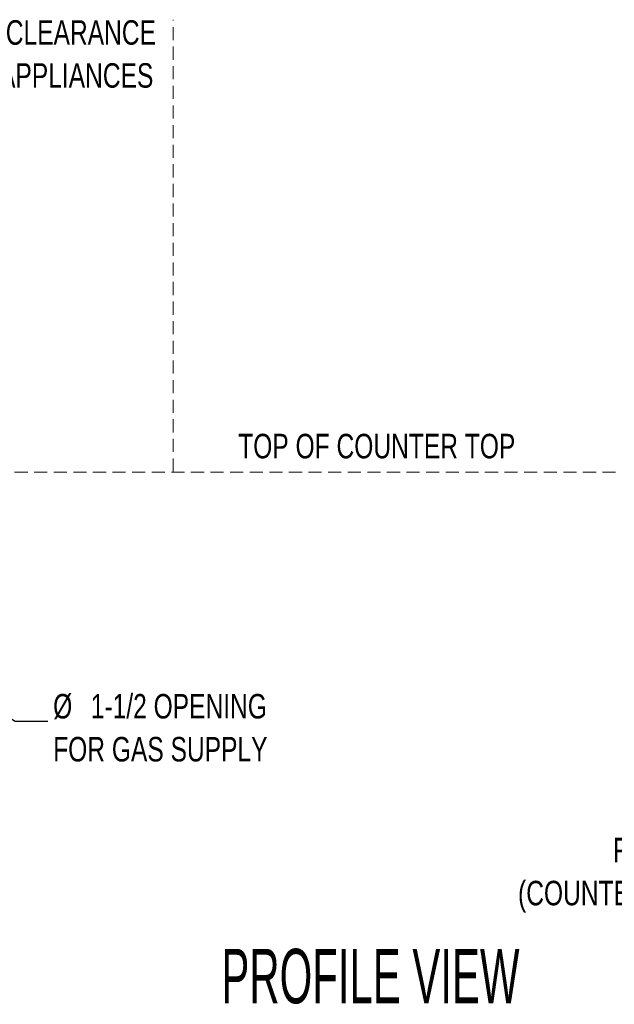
# Model space of a CAD drawing. Header units: inches. Extents: x 36 to 207, y 24 to 151.
# Tile 17 of 49: x 108 to 144, y 24 to 84. Entities that reach past the tile are written whole.
import ezdxf

# ---------------------------------------------------------------- set-up
doc = ezdxf.new("R2010")
doc.units = ezdxf.units.IN
doc.header["$LTSCALE"] = 16
doc.header["$MEASUREMENT"] = 0
doc.linetypes.add('HIDDEN', pattern=[0.075, 0.05, -0.025])
doc.layers.add('FORMAT', color=7, linetype='Continuous')
doc.styles.add('SLDTEXTSTYLE0', font='TXT', dxfattribs={"width": 0.75})
doc.styles.add('SLDTEXTSTYLE1', font='TXT', dxfattribs={"width": 0.575758})
doc.dimstyles.new('SLDDIMSTYLE2', dxfattribs={"dimtxt": 0.18, "dimasz": 2.08, "dimexe": 0, "dimexo": 0.0625, "dimgap": 0, "dimtad": 0, "dimtih": 1, "dimtoh": 1, "dimdec": 0, "dimrnd": 1e-09, "dimzin": 0, "dimdsep": 46, "dimlunit": 5, "dimtxsty": 'Standard', "dimsah": 1, "dimcen": 0.09, "dimadec": 0, "dimazin": 0, "dimtfac": 2.08, "dimtdec": 0, "dimtofl": 0, "dimtmove": 0, "dimatfit": 3, "dimfxl": 0, "dimfrac": 2, "dimtolj": 1, "dimtzin": 0, "dimarcsym": 0})

# ---------------------------------------------------------------- blocks, each defined once
blk = doc.blocks.new('SW_NOTE_0')
at = {"layer": 'FORMAT', "color": 0, "char_height": 1.5, "attachment_point": 1, "style": 'SLDTEXTSTYLE0'}
for s, insert in [('%%c', (0.317, 1.666)), ('1-1/2 OPENING', (2.621, 1.666)), ('FOR GAS SUPPLY', (0.317, -0.964))]:
    blk.add_mtext(s, dxfattribs=dict(at, insert=insert))
blk = doc.blocks.new('SW_NOTE_0_3')
at = {"layer": 'FORMAT', "color": 0, "char_height": 1.5, "attachment_point": 3, "style": 'SLDTEXTSTYLE0'}
for s, insert in [('CLEARANCE', (11.484, 1.934)), ('ADDITIONAL APPLIANCES', (11.324, -0.696))]:
    blk.add_mtext(s, dxfattribs=dict(at, insert=insert))
blk = doc.blocks.new('SW_NOTE_0_9')
at = {"layer": 'FORMAT', "color": 0, "char_height": 1.5, "attachment_point": 3, "style": 'SLDTEXTSTYLE0'}
for s, insert in [('FRONT OF ENCLOSURE', (20.672, 1.934)), ('(COUNTERTOP NOT INCLUDED)', (20.625, -0.696))]:
    blk.add_mtext(s, dxfattribs=dict(at, insert=insert))

msp = doc.modelspace()

# ---------------------------------------------------------------- linework, layer by layer
at = {"layer": 'FORMAT', "linetype": 'HIDDEN', "lineweight": 18}
for p, q in [((116.952, 56.32), (116.952, 83.968)), ((41.243, 56.281), (205.02, 56.281))]:
    msp.add_line(p, q, dxfattribs=at)

# ---------------------------------------------------------------- block references
at = {"layer": 'FORMAT'}
for name, p in [('SW_NOTE_0_3', (104.415, 82.003)), ('SW_NOTE_0', (109.287, 41.048)), ('SW_NOTE_0_9', (140.676, 31.978))]:
    msp.add_blockref(name, p, dxfattribs=at)

# ---------------------------------------------------------------- texts
for s, insert, char_height, attachment_point, style in [('TOP OF COUNTER TOP', (129.418, 58.63), 1.5, 2, 'SLDTEXTSTYLE0'), ('FRONT VIEW                                            PROFILE VIEW', (72.421, 27.119), 3.33333, 1, 'SLDTEXTSTYLE1')]:
    msp.add_mtext(s, dxfattribs=dict(at, insert=insert, char_height=char_height, attachment_point=attachment_point, style=style))

# ---------------------------------------------------------------- leaders
msp.add_leader([(100.077, 45.55), (107.287, 41.048), (109.287, 41.048)], dimstyle='SLDDIMSTYLE2', dxfattribs=at)

doc.saveas('drawing.dxf')
